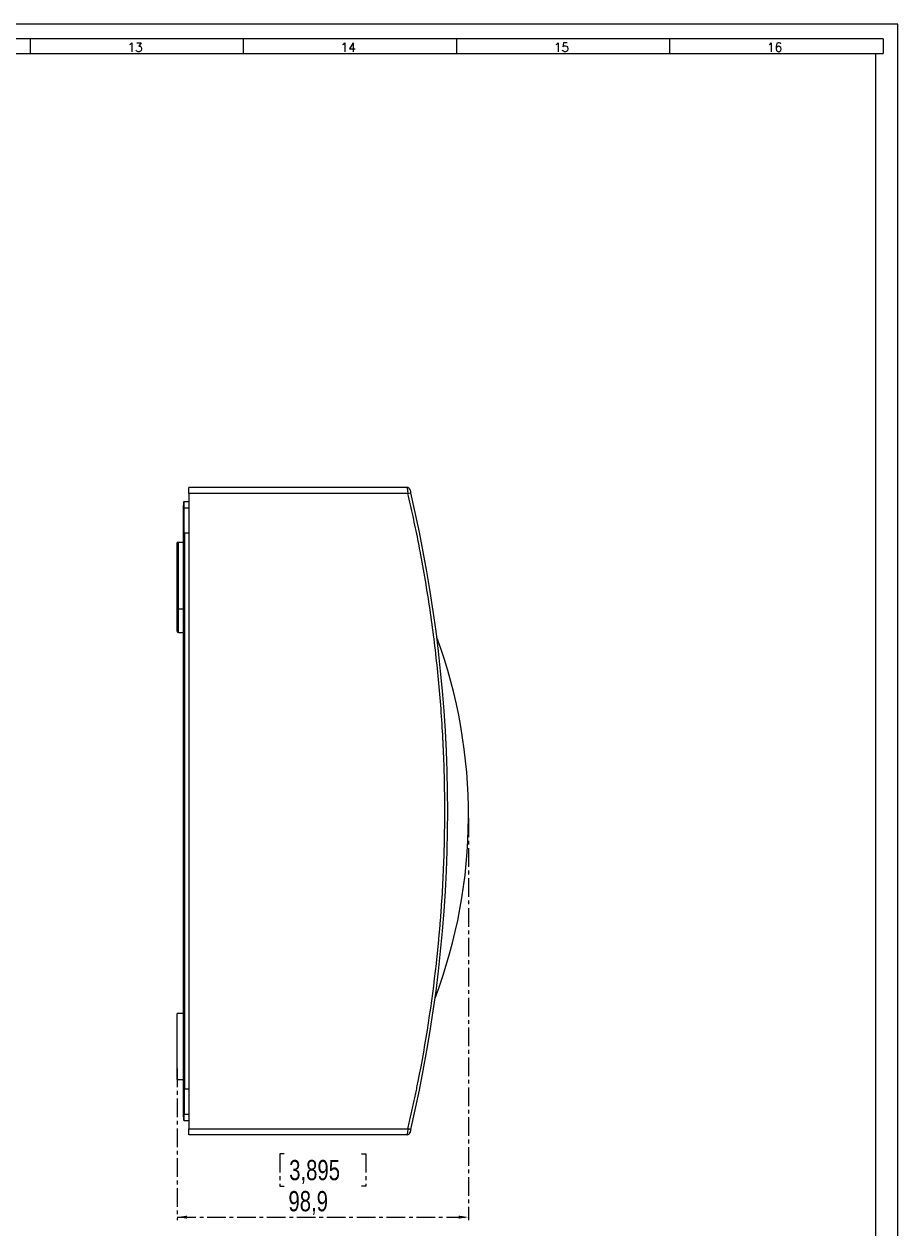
# Model space of a CAD drawing. Header units: millimetres. Extents: x 0 to 1189, y 0 to 841.
# Tile 8 of 8: x 892 to 1189, y 432 to 841. Entities that reach past the tile are written whole.
import ezdxf

# ---------------------------------------------------------------- set-up
doc = ezdxf.new("R2010")
doc.units = ezdxf.units.MM
doc.linetypes.add('CENTER', pattern=[10.16, 6.35, -1.27, 1.27, -1.27])
doc.layers.add('CENTRO', color=7, linetype='CENTER')
doc.layers.add('FORMATO', color=7, linetype='Continuous')
doc.styles.add('SLDTEXTSTYLE0', font='ROMANS')
doc.styles.add('SLDTEXTSTYLE3', font='TXT', dxfattribs={"width": 0.75})
doc.dimstyles.new('SLDDIMSTYLE0', dxfattribs={"dimtxt": 6.879167, "dimasz": 3.302, "dimexe": 0, "dimexo": 0.0625, "dimgap": 1.719792, "dimtad": 1, "dimdec": 1, "dimrnd": 1e-09, "dimzin": 12, "dimdsep": 46, "dimtxsty": 'SLDTEXTSTYLE3', "dimsah": 1, "dimcen": 0.09, "dimadec": 0, "dimazin": 3, "dimtfac": 1, "dimtofl": 0, "dimtmove": 0, "dimatfit": 3, "dimfxl": 1, "dimfrac": 2, "dimtolj": 1, "dimtzin": 12, "dimarcsym": 0})

# ---------------------------------------------------------------- blocks, each defined once
blk = doc.blocks.new('_D_1')
at = {"layer": 'CENTRO'}
for p, q in [((1043.1, 571.03), (1043.1, 434.48)), ((944.16, 485.97), (944.16, 434.48)), ((980.45, 456.97), (979.05, 456.97)), ((979.05, 456.97), (979.05, 446.04)), ((1006.8, 456.97), (1008.2, 456.97)), ((1008.2, 456.97), (1008.2, 446.04)), ((979.05, 446.04), (980.45, 446.04)), ((1008.2, 446.04), (1006.8, 446.04)), ((944.16, 435.48), (1043.1, 435.48))]:
    blk.add_line(p, q, dxfattribs=at)
for points in [[(944.16, 435.48), (947.46, 434.97), (947.46, 435.98)], [(1043.1, 435.48), (1039.8, 435.98), (1039.8, 434.97)]]:
    blk.add_solid(points, dxfattribs=at)
at = {"layer": 'CENTRO', "char_height": 6.879, "attachment_point": 1, "style": 'SLDTEXTSTYLE3'}
for s, insert in [('3,895', (982.19, 454.91, 0.1)), ('98,9', (981.94, 444.34, 0.1))]:
    blk.add_mtext(s, dxfattribs=dict(at, insert=insert))

msp = doc.modelspace()

# ---------------------------------------------------------------- linework, layer by layer
at = {"color": 7, "linetype": 'Continuous', "lineweight": 15}
for p, q in [((948.06, 681.49), (948.06, 683.49)), ((1022.27, 683.49), (948.06, 683.49)), ((1022.27, 683.49), (1022.28, 683.41)), ((948.06, 681.49), (948.06, 465.49)), ((1022.51, 681.49), (948.06, 681.49)), ((1022.51, 681.49), (1023.48, 681.72)), ((946.26, 677.42), (946.46, 677.42)), ((946.26, 667.9), (946.26, 676.62)), ((948.06, 678.62), (946.46, 678.62)), ((946.46, 676.46), (946.46, 677.42)), ((948.06, 676.46), (946.46, 676.46)), ((946.46, 667.91), (946.46, 676.46)), ((946.26, 479.08), (946.26, 667.9)), ((948.06, 667.95), (946.66, 667.95)), ((946.66, 667.95), (946.66, 479.03)), ((944.56, 664.74), (944.16, 664.74)), ((944.16, 664.34), (944.16, 664.74)), ((944.16, 642.64), (944.16, 664.34)), ((946.26, 664.74), (944.56, 664.74)), ((944.16, 634.64), (944.16, 642.64)), ((944.56, 642.24), (946.26, 642.24)), ((944.56, 634.24), (946.26, 634.24)), ((946.26, 504.74), (944.16, 504.74)), ((944.16, 482.24), (944.16, 504.74)), ((944.16, 482.24), (946.26, 482.24)), ((946.26, 470.36), (946.26, 479.08)), ((946.46, 479.07), (946.46, 470.52)), ((946.66, 479.03), (948.06, 479.03)), ((946.26, 469.56), (946.46, 469.56)), ((946.46, 469.56), (946.46, 470.52)), ((946.46, 470.52), (948.06, 470.52)), ((946.46, 468.36), (948.06, 468.36)), ((948.06, 465.49), (984.56, 465.49)), ((948.06, 463.49), (948.06, 465.49)), ((1022.27, 463.49), (948.06, 463.49)), ((984.56, 465.49), (1022.51, 465.49)), ((1022.28, 463.57), (1022.27, 463.49))]:
    msp.add_line(p, q, dxfattribs=at)
at = {"color": 8, "linetype": 'Continuous', "lineweight": 15}
for p, q in [((946.46, 677.42), (946.46, 678.62)), ((944.56, 642.24), (944.56, 664.74)), ((944.56, 634.24), (944.56, 642.24)), ((946.46, 468.36), (946.46, 469.56))]:
    msp.add_line(p, q, dxfattribs=at)
at = {"color": 7, "linetype": 'Continuous', "lineweight": 15, "flags": 128}
msp.add_lwpolyline([(1023.48, 465.26), (1023.46, 465.27), (1023.41, 465.28), (1023.32, 465.3), (1023.2, 465.33), (1023.05, 465.36), (1022.88, 465.4), (1022.7, 465.45), (1022.51, 465.49)], dxfattribs=at)
at = {"color": 7, "linetype": 'Continuous', "lineweight": 15}
for centre, radius, start, end in [((564.18, 573.49), 471.88, 346.7409, 13.2591), ((946.44, 676.64), 0.183, 187.106, 275.6698), ((944.56, 664.34), 0.4, 90, 180), ((944.56, 642.64), 0.4, 180, 270), ((944.56, 634.64), 0.4, 180, 270), ((867.52, 572.03), 175.59, 339.296, 20.151), ((946.44, 470.34), 0.183, 84.3302, 172.894), ((1022.27, 464.49), 1, 270, 346.6158)]:
    msp.add_arc(centre, radius, start, end, dxfattribs=at)
for centre, start_param, end_param in [((946.66, 667.65), 1.570796, 2.094395), ((946.66, 479.33), 4.18879, 4.712389)]:
    msp.add_ellipse(centre, major_axis=(0.4, 0), ratio=0.753554, start_param=start_param, end_param=end_param, dxfattribs=at)
for points, knots in [([(1023.25, 682.72), (1023.22, 682.82), (1023.18, 682.92), (1023.06, 683.12), (1022.98, 683.2), (1022.8, 683.35), (1022.7, 683.4), (1022.49, 683.47), (1022.38, 683.49), (1022.27, 683.49)], [0, 0, 0, 0, 0.25, 0.25, 0.5, 0.5, 0.75, 0.75, 1, 1, 1, 1]), ([(1032.19, 521.57), (1032.27, 522.31), (1032.43, 523.79), (1032.66, 526.01), (1032.88, 528.24), (1033.09, 530.46), (1033.29, 532.69), (1033.48, 534.92), (1033.66, 537.15), (1033.83, 539.38), (1034.17, 544.21), (1034.59, 551.65), (1034.95, 561.71), (1035.09, 571.77), (1035.02, 581.83), (1034.74, 591.89), (1034.24, 601.94), (1033.52, 611.98), (1032.59, 622), (1031.45, 632), (1030.09, 641.97), (1028.52, 651.91), (1027.1, 659.83), (1025.94, 665.76), (1025.13, 669.7), (1024.29, 673.64), (1023.42, 677.57), (1022.81, 680.18), (1022.51, 681.49)], [0, 0, 0, 0, 0.0138909, 0.0277806, 0.0416694, 0.0555577, 0.0694457, 0.0833338, 0.0972223, 0.1111115, 0.1250017, 0.1874998, 0.2500012, 0.3124992, 0.3750007, 0.4374987, 0.5000001, 0.5624982, 0.6249996, 0.6874976, 0.7499991, 0.8124971, 0.8749985, 0.899999, 0.9249976, 0.949996, 0.9749962, 1, 1, 1, 1]), ([(1023.25, 682.72), (1023.25, 682.72), (1023.27, 682.61), (1023.34, 682.33), (1023.36, 682.22), (1023.42, 681.98), (1023.45, 681.85), (1023.48, 681.72)], [0, 0, 0, 0, 0.5, 0.5, 0.75, 0.75, 1, 1, 1, 1]), ([(946.46, 678.62), (946.44, 678.62), (946.4, 678.61), (946.35, 678.58), (946.32, 678.55), (946.3, 678.53), (946.29, 678.51), (946.28, 678.5), (946.27, 678.48), (946.27, 678.46), (946.26, 678.44), (946.26, 678.42), (946.26, 678.41)], [0, 0, 0, 0, 0.218014, 0.31306, 0.392462, 0.426977, 0.459534, 0.492467, 0.528678, 0.621474, 0.755946, 1, 1, 1, 1]), ([(946.26, 678.41), (946.26, 678.41), (946.26, 678.41), (946.26, 678.32), (946.26, 678.15), (946.26, 677.92), (946.26, 677.67), (946.26, 677.5), (946.26, 677.42)], [0, 0, 0, 0, 0.009565, 0.2242857, 0.4390064, 0.6441327, 0.8324097, 1, 1, 1, 1]), ([(946.26, 676.62), (946.26, 676.71), (946.26, 676.83), (946.26, 677.11), (946.26, 677.27), (946.26, 677.42)], [0, 0, 0, 0, 0.5, 0.5, 1, 1, 1, 1]), ([(946.46, 667.91), (946.4, 667.88), (946.35, 667.87), (946.28, 667.88), (946.26, 667.89), (946.26, 667.9)], [0, 0, 0, 0, 0.5, 0.5, 1, 1, 1, 1]), ([(946.46, 479.07), (946.4, 479.1), (946.35, 479.11), (946.28, 479.1), (946.26, 479.09), (946.26, 479.08)], [0, 0, 0, 0, 0.5, 0.5, 1, 1, 1, 1]), ([(1022.51, 465.49), (1022.67, 466.16), (1022.98, 467.5), (1023.44, 469.52), (1023.89, 471.53), (1024.34, 473.55), (1024.77, 475.57), (1025.2, 477.59), (1025.61, 479.62), (1025.88, 480.97), (1026.02, 481.64)], [0, 0, 0, 0, 0.125008, 0.25001, 0.375006, 0.5, 0.624994, 0.74999, 0.874992, 1, 1, 1, 1]), ([(946.26, 469.56), (946.26, 469.71), (946.26, 469.87), (946.26, 470.15), (946.26, 470.27), (946.26, 470.36)], [0, 0, 0, 0, 0.5, 0.5, 1, 1, 1, 1]), ([(946.26, 469.56), (946.26, 469.48), (946.26, 469.31), (946.26, 469.06), (946.26, 468.86), (946.26, 468.78), (946.26, 468.75)], [0, 0, 0, 0, 0.2490287, 0.5287967, 0.8336017, 1, 1, 1, 1]), ([(946.27, 468.75), (946.26, 468.69), (946.26, 468.59), (946.28, 468.49), (946.32, 468.42), (946.39, 468.37), (946.44, 468.36), (946.46, 468.36)], [0, 0, 0, 0, 0.36232, 0.584741, 0.751075, 0.884749, 1, 1, 1, 1]), ([(1023.48, 465.26), (1023.45, 465.13), (1023.42, 465), (1023.36, 464.76), (1023.34, 464.65), (1023.29, 464.46), (1023.28, 464.39), (1023.25, 464.29), (1023.25, 464.26), (1023.25, 464.26)], [0, 0, 0, 0, 0.25, 0.25, 0.5, 0.5, 0.75, 0.75, 1, 1, 1, 1])]:
    msp.add_open_spline(points, degree=3, knots=knots, dxfattribs=at)
at = {"color": 8, "linetype": 'Continuous', "lineweight": 15}
for points, knots in [([(1022.28, 683.41), (1022.28, 683.4), (1022.29, 683.37), (1022.31, 683.17), (1022.35, 682.84), (1022.42, 682.27), (1022.48, 681.75), (1022.51, 681.49)], [0, 0, 0, 0, 0.132432, 0.278242, 0.4283, 0.714026, 1, 1, 1, 1]), ([(1022.51, 465.49), (1022.48, 465.23), (1022.42, 464.71), (1022.35, 464.14), (1022.31, 463.81), (1022.29, 463.61), (1022.28, 463.58), (1022.28, 463.57)], [0, 0, 0, 0, 0.286279, 0.571563, 0.721305, 0.86682, 1, 1, 1, 1])]:
    msp.add_open_spline(points, degree=3, knots=knots, dxfattribs=at)
at = {"color": 7, "linetype": 'Continuous', "lineweight": 15}
msp.add_open_spline([(1026.02, 481.64), (1028.64, 494.81), (1030.7, 508.14), (1032.19, 521.57)], degree=3, dxfattribs=at)
at = {"layer": 'FORMATO'}
for p, q in [((1189, 841), (0, 841)), ((1189, 0), (1189, 841)), ((1184, 836), (25, 836)), ((894.16, 836), (894.16, 831)), ((966.59, 836), (966.59, 831)), ((1039.02, 836), (1039.02, 831)), ((1111.45, 836), (1111.45, 831)), ((1184, 836), (1184, 831)), ((25, 831), (1184, 831)), ((1181.52, 5), (1181.52, 831))]:
    msp.add_line(p, q, dxfattribs=at)

# ---------------------------------------------------------------- texts
at = {"layer": 'FORMATO', "char_height": 3, "attachment_point": 2, "style": 'SLDTEXTSTYLE0'}
for s, insert in [('13', (929.84, 834.6)), ('14', (1002.27, 834.6)), ('15', (1074.7, 834.6)), ('16', (1147.13, 834.6))]:
    msp.add_mtext(s, dxfattribs=dict(at, insert=insert))

# ---------------------------------------------------------------- dimensions: what is measured, and where the dimension line sits
at = {"layer": 'CENTRO'}
dim = msp.add_linear_dim(base=(1043.1, 435.48), p1=(944.16, 486.97), p2=(1043.1, 572.03), dimstyle='SLDDIMSTYLE0', dxfattribs=at)
dim.commit()
dim.dimension.update_dxf_attribs({"geometry": '_D_1', "text_midpoint": (993.63, 435.48), "dimtype": 160})

doc.saveas('drawing.dxf')
